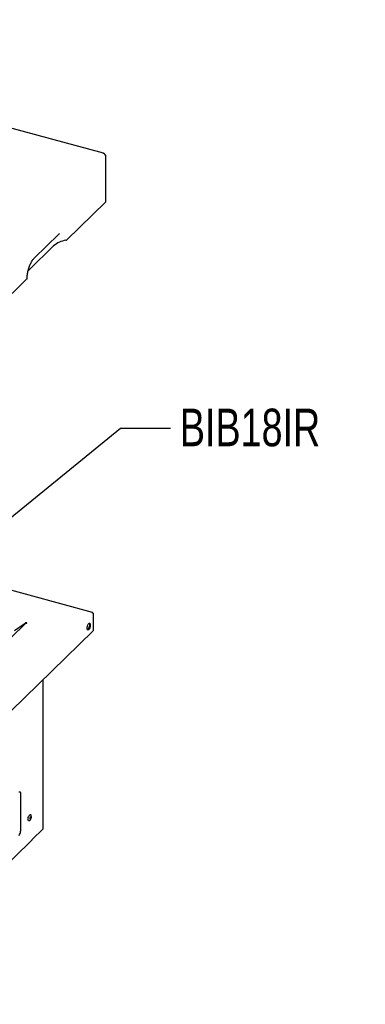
# Model space of a CAD drawing. Header units: inches. Extents: x 35 to 165, y 14 to 115.
# Tile 48 of 48: x 146 to 156, y 85 to 114. Entities that reach past the tile are written whole.
import ezdxf

# ---------------------------------------------------------------- set-up
doc = ezdxf.new("R2010")
doc.units = ezdxf.units.IN
doc.header["$LTSCALE"] = 12
doc.header["$MEASUREMENT"] = 0
doc.layers.add('FORMAT', color=7, linetype='Continuous')
doc.styles.add('SLDTEXTSTYLE0', font='TXT', dxfattribs={"width": 0.75})
doc.dimstyles.new('SLDDIMSTYLE2', dxfattribs={"dimtxt": 0.18, "dimasz": 1.56, "dimexe": 0, "dimexo": 0.0625, "dimgap": 0, "dimtad": 0, "dimtih": 1, "dimtoh": 1, "dimdec": 0, "dimrnd": 1e-09, "dimzin": 0, "dimdsep": 46, "dimlunit": 5, "dimtxsty": 'Standard', "dimsah": 1, "dimcen": 0.09, "dimadec": 0, "dimazin": 0, "dimtfac": 1.56, "dimtdec": 0, "dimtofl": 0, "dimtmove": 0, "dimatfit": 3, "dimfxl": 1, "dimfrac": 2, "dimtolj": 1, "dimtzin": 0, "dimarcsym": 0})

msp = doc.modelspace()

# ---------------------------------------------------------------- linework, layer by layer
at = {"color": 7, "linetype": 'Continuous', "lineweight": 25}
for p, q in [((148.0761, 110.0987), (133.3645, 114.097)), ((148.0913, 110.0868), (148.0647, 110.094)), ((148.1297, 110.0391), (148.1297, 108.6299)), ((148.1297, 108.6299), (146.9788, 107.5065)), ((146.0007, 106.9591), (146.7366, 107.6774)), ((146.7345, 107.6755), (146.7606, 107.6981)), ((146.5818, 107.3259), (145.8458, 106.6076)), ((145.7805, 106.3369), (142.7785, 103.4069)), ((147.7395, 96.3525), (133.5469, 100.2098)), ((147.7682, 96.3068), (147.7682, 95.8189)), ((145.7241, 96.0114), (139.4613, 89.8987)), ((145.6976, 95.9976), (145.4106, 95.7975)), ((145.7585, 96.0193), (145.7585, 96.0437)), ((140.8996, 89.1021), (147.7572, 95.7954)), ((146.2699, 89.8886), (146.2699, 94.3438)), ((145.5883, 90.9331), (145.5883, 89.7984)), ((145.9384, 89.5582), (146.2639, 89.8759)), ((140.8943, 84.6196), (145.9286, 89.5333))]:
    msp.add_line(p, q, dxfattribs=at)
at = {"color": 7, "linetype": 'Continuous', "lineweight": 25, "flags": 128}
for points in [[(148.0647, 110.094), (148.0687, 110.0972), (148.0725, 110.0988), (148.076, 110.0987), (148.0791, 110.0971), (148.0816, 110.0939), (148.0835, 110.0893), (148.0836, 110.0889)], [(145.8087, 106.5647), (145.8193, 106.5786), (145.8458, 106.6076)], [(145.7129, 96.0096), (145.7172, 96.0088), (145.721, 96.0083)], [(145.7669, 96.0297), (145.7718, 96.031), (145.7753, 96.0332), (145.7769, 96.036), (145.7763, 96.0388), (145.7737, 96.0414), (145.7694, 96.0432), (145.7641, 96.044), (145.7585, 96.0437)], [(147.5804, 95.8796), (147.5831, 95.9115), (147.5908, 95.9452), (147.6027, 95.977), (147.6175, 96.0034), (147.6337, 96.0217), (147.6494, 96.0297), (147.663, 96.0267), (147.6729, 96.0129), (147.6782, 95.9899), (147.6782, 95.9601), (147.6729, 95.9268), (147.663, 95.8936), (147.6494, 95.8641), (147.6337, 95.8415), (147.6175, 95.8282), (147.6027, 95.8256), (147.5908, 95.8342), (147.5831, 95.8528), (147.5804, 95.8796)], [(147.6433, 96.0278), (147.6477, 96.0197), (147.653, 95.9967), (147.653, 95.967), (147.6477, 95.9337), (147.6377, 95.9005), (147.6242, 95.871), (147.6085, 95.8483), (147.5923, 95.835), (147.5907, 95.8343)], [(145.5446, 90.9707), (145.5531, 90.9775), (145.5613, 90.981), (145.5689, 90.9809), (145.5755, 90.9774), (145.581, 90.9705), (145.585, 90.9606), (145.5875, 90.9479), (145.5883, 90.9331)], [(145.8531, 90.1169), (145.8436, 90.1131), (145.831, 90.1159), (145.8218, 90.1286), (145.817, 90.1499), (145.817, 90.1774), (145.8218, 90.2081), (145.831, 90.2388), (145.8436, 90.2661), (145.8581, 90.287), (145.873, 90.2993), (145.8867, 90.3017), (145.8977, 90.2938), (145.9001, 90.29)], [(145.907, 90.2159), (145.9057, 90.203), (145.9021, 90.1896), (145.8967, 90.1777), (145.8904, 90.1691), (145.884, 90.1653), (145.8786, 90.1666), (145.875, 90.173), (145.8737, 90.1834), (145.875, 90.1964), (145.8786, 90.2098), (145.884, 90.2217), (145.8904, 90.2302), (145.8967, 90.2341), (145.9021, 90.2327), (145.9057, 90.2264), (145.907, 90.2159)], [(145.9049, 90.2139), (145.9038, 90.2026), (145.9006, 90.1908), (145.8959, 90.1805), (145.8904, 90.173), (145.8848, 90.1696), (145.8801, 90.1708), (145.8769, 90.1764), (145.8758, 90.1855), (145.8769, 90.1968), (145.8801, 90.2085), (145.8848, 90.2189), (145.8904, 90.2264), (145.8959, 90.2298), (145.9006, 90.2286), (145.9038, 90.223), (145.9049, 90.2139)], [(145.9009, 90.2149), (145.8998, 90.2036), (145.8967, 90.1919), (145.8919, 90.1815), (145.8864, 90.1741), (145.8808, 90.1707), (145.8803, 90.1706)]]:
    msp.add_lwpolyline(points, dxfattribs=at)
at = {"color": 7, "linetype": 'Continuous', "lineweight": 25}
for centre, radius, start, end in [((148.077, 110.0359), 0.0528, 3.39156, 74.33381), ((147.055, 106.7707), 0.7296, 98.47674, 130.43939), ((146.9382, 107.5541), 0.0625, 278.47674, 310.43939), ((145.7674, 106.352), 0.0199, 311.05689, 357.54778), ((145.8847, 90.2182), 0.0166, 348.74178, 44.76271), ((145.3966, 89.7973), 0.1917, 320.51294, 0.34344), ((146.2525, 89.8892), 0.0174, 310.64064, 357.99746), ((145.9045, 89.5571), 0.0339, 315.35447, 1.91129)]:
    msp.add_arc(centre, radius, start, end, dxfattribs=at)
for points, knots in [([(145.7873, 106.3511), (145.7874, 106.3607), (145.7877, 106.3884), (145.7914, 106.4374), (145.7995, 106.4983), (145.8117, 106.561), (145.8276, 106.624), (145.8469, 106.6859), (145.8691, 106.7454), (145.8938, 106.8009), (145.9203, 106.8514), (145.9478, 106.8955), (145.975, 106.9324), (145.9923, 106.9504), (146.0007, 106.9591)], [0, 0, 0, 0, 0.0458186, 0.1325968, 0.2199468, 0.3077752, 0.3958751, 0.4840698, 0.5721599, 0.6599562, 0.7472609, 0.8338332, 0.9193789, 1, 1, 1, 1]), ([(147.7535, 96.3339), (147.7527, 96.3367), (147.7507, 96.3444), (147.7441, 96.3514), (147.7347, 96.3544), (147.7276, 96.3508), (147.724, 96.349)], [0, 0, 0, 0, 0.1677399, 0.4451599, 0.72258, 1, 1, 1, 1]), ([(147.724, 96.349), (147.7295, 96.3481), (147.735, 96.3462), (147.7453, 96.3409), (147.75, 96.3374), (147.7581, 96.3295), (147.7614, 96.3251), (147.7662, 96.3159), (147.7677, 96.3113), (147.7682, 96.3068)], [0, 0, 0, 0, 0.25, 0.25, 0.5, 0.5, 0.75, 0.75, 1, 1, 1, 1]), ([(145.7585, 96.0437), (145.7525, 96.042), (145.7464, 96.0394), (145.7348, 96.0327), (145.7291, 96.0286), (145.7186, 96.0199), (145.7137, 96.0152), (145.7049, 96.0061), (145.701, 96.0016), (145.6976, 95.9976)], [0, 0, 0, 0, 0.25, 0.25, 0.5, 0.5, 0.75, 0.75, 1, 1, 1, 1]), ([(145.7005, 96.0005), (145.7048, 96.0041), (145.7109, 96.0094), (145.72, 96.0134), (145.7244, 96.0142), (145.7265, 96.0146)], [0, 0, 0, 0, 0.5281048, 0.770268, 1, 1, 1, 1]), ([(145.7247, 96.0109), (145.7261, 96.0125), (145.7319, 96.0194), (145.7467, 96.0267), (145.7602, 96.0287), (145.7669, 96.0297)], [0, 0, 0, 0, 0.1369424, 0.5684712, 1, 1, 1, 1]), ([(147.7682, 95.8189), (147.7672, 95.8135), (147.7655, 95.8044), (147.7592, 95.7983), (147.7566, 95.7958)], [0, 0, 0, 0, 0.594298, 1, 1, 1, 1]), ([(145.9081, 90.1948), (145.9106, 90.2067), (145.914, 90.2232), (145.9132, 90.2482), (145.9099, 90.269), (145.9031, 90.2835), (145.8998, 90.2905)], [0, 0, 0, 0, 0.3622422, 0.5069592, 0.7639216, 1, 1, 1, 1]), ([(145.8525, 90.1165), (145.8566, 90.1192), (145.869, 90.1273), (145.8837, 90.1434), (145.8987, 90.1668), (145.9045, 90.1841), (145.9081, 90.1948)], [0, 0, 0, 0, 0.1506392, 0.4530213, 0.6590835, 1, 1, 1, 1])]:
    msp.add_open_spline(points, degree=3, knots=knots, dxfattribs=at)

# ---------------------------------------------------------------- texts
at = {"layer": 'FORMAT', "insert": (150.3606, 102.4515), "char_height": 1.125, "attachment_point": 1, "style": 'SLDTEXTSTYLE0'}
msp.add_mtext('BIB18IR', dxfattribs=at)

# ---------------------------------------------------------------- leaders
at = {"layer": 'FORMAT'}
msp.add_leader([(143.2851, 97.5554), (148.5812, 101.8721), (150.0812, 101.8721)], dimstyle='SLDDIMSTYLE2', dxfattribs=at)

doc.saveas('drawing.dxf')
